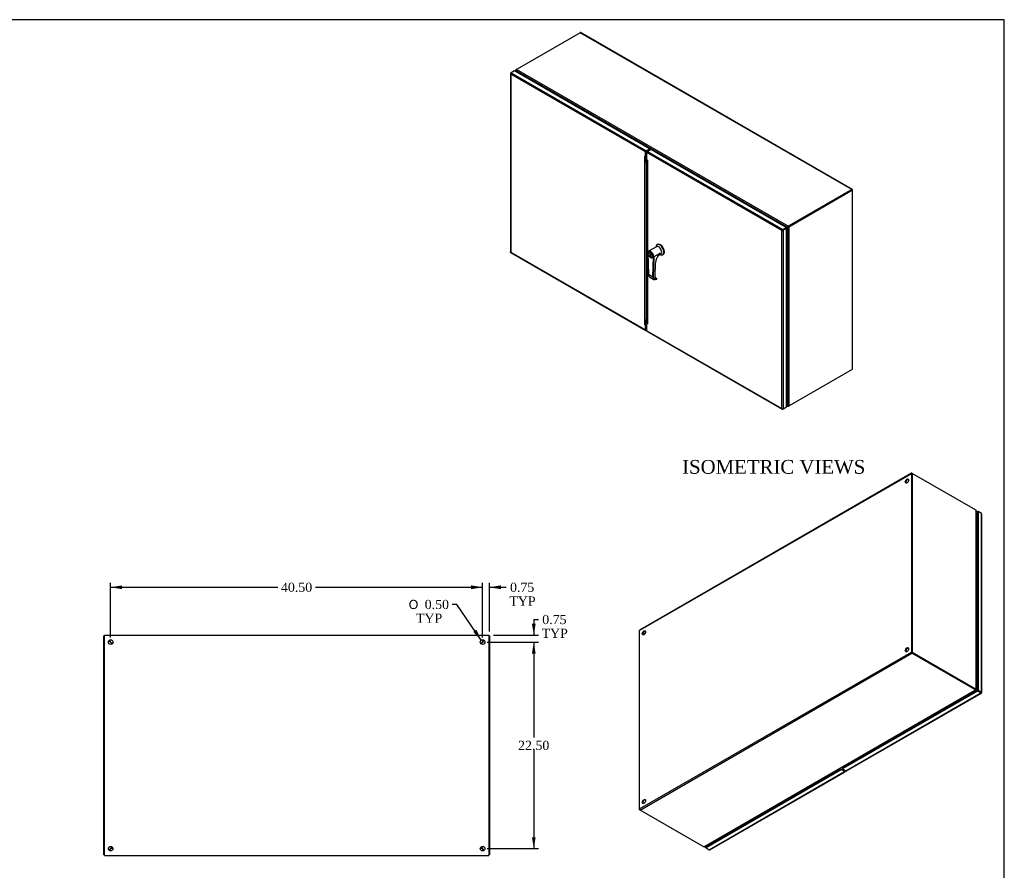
# Model space of a CAD drawing. Header units: inches. Extents: x 1 to 240, y -1 to 159.
# Tile 6 of 6: x 132 to 240, y 67 to 159. Entities that reach past the tile are written whole.
import ezdxf
from ezdxf.enums import TextEntityAlignment as Align

# ---------------------------------------------------------------- set-up
doc = ezdxf.new("R2010")
doc.units = ezdxf.units.IN
doc.header["$MEASUREMENT"] = 0
for name, color, linetype in [('CAP02342', 7, 'Continuous'), ('COM55247', 7, 'Continuous'), ('COM55249', 7, 'Continuous'), ('COM55771-7', 7, 'Continuous'), ('COM55832-5', 7, 'Continuous'), ('Default', 7, 'Continuous'), ('GSK11033', 7, 'Continuous'), ('GSK11136', 7, 'Continuous'), ('HAN13040', 7, 'Continuous'), ('HNG14573-1', 7, 'Continuous'), ('HNG14573-2', 7, 'Continuous'), ('PIN17645', 7, 'Continuous'), ('STD26098', 7, 'Continuous')]:
    doc.layers.add(name, color=color, linetype=linetype)
doc.styles.add('SEACAD_Solid_Edge_ANSI1_Symbols', font='txt')
doc.styles.add('SEACAD_Times_New_Roman', font='times.ttf')
doc.dimstyles.new('HAMMOND_(STH_-_240x160)', dxfattribs={"dimtxt": 1, "dimasz": 1.25, "dimexe": 0.5, "dimexo": 0.5, "dimgap": 0.25, "dimtad": 0, "dimtih": 1, "dimtoh": 1, "dimzin": 0, "dimdsep": 46, "dimtxsty": 'SEACAD_Times_New_Roman', "dimblk1": '_SE_FILLED', "dimblk2": '_SE_FILLED', "dimsah": 1, "dimcen": 0.5, "dimadec": 0, "dimazin": 0, "dimtfac": 0.8, "dimtofl": 0, "dimtmove": 0, "dimatfit": 3, "dimfxl": 1, "dimtolj": 1, "dimtzin": 0, "dimarcsym": 0})

# ---------------------------------------------------------------- blocks, each defined once
blk = doc.blocks.new('SE1')
at = {"layer": 'COM55247', "color": 7, "linetype": 'Continuous'}
for p, q in [((200.7, 144.86), (200.98, 145.02)), ((200.7, 144.86), (215.43, 136.35)), ((215.8, 136.56), (201.16, 145.02)), ((215.33, 136.23), (200.63, 144.72)), ((200.63, 143.96), (200.63, 144.72)), ((200.63, 143.96), (200.72, 143.91)), ((200.69, 143.89), (200.69, 126.15)), ((200.72, 143.91), (200.72, 126.04)), ((215.33, 136.23), (215.4, 136.27)), ((215.4, 136.27), (215.33, 136.23)), ((215.33, 116.84), (215.33, 136.23)), ((215.33, 136.23), (215.33, 136.23)), ((215.33, 136.23), (215.33, 136.23)), ((215.33, 136.23), (215.33, 136.23)), ((215.33, 136.23), (215.33, 136.23)), ((215.4, 136.27), (215.37, 136.28)), ((215.4, 136.27), (215.39, 136.25)), ((215.4, 136.27), (215.43, 136.29)), ((215.43, 136.29), (215.4, 136.27)), ((215.43, 136.35), (215.8, 136.56)), ((215.8, 136.5), (215.43, 136.29)), ((215.43, 136.29), (215.8, 136.5)), ((215.43, 136.29), (215.43, 136.29)), ((215.43, 136.29), (215.43, 136.29)), ((215.43, 136.29), (215.43, 136.29)), ((215.43, 136.29), (215.43, 136.29)), ((215.85, 136.47), (215.48, 136.26)), ((215.48, 136.26), (215.48, 116.81)), ((215.8, 136.56), (215.8, 136.5)), ((215.85, 136.47), (215.8, 136.5)), ((215.85, 117.02), (215.85, 136.47)), ((200.63, 125.33), (200.63, 126.09)), ((200.63, 125.33), (215.33, 116.84)), ((200.65, 125.28), (215.38, 116.78)), ((215.48, 116.81), (215.85, 117.02)), ((215.33, 116.84), (215.33, 116.84)), ((215.33, 116.84), (215.33, 116.84)), ((215.33, 116.84), (215.33, 116.84)), ((215.33, 116.84), (215.33, 116.84)), ((215.33, 116.84), (215.33, 116.84)), ((215.38, 116.8), (215.37, 116.78)), ((215.48, 116.81), (215.43, 116.78))]:
    blk.add_line(p, q, dxfattribs=at)
for centre, radius, start, end in [((215.51, 136.12), 0.21, 130.3254, 146.5936), ((215.32, 136.44), 0.21, 273.4064, 289.6746), ((200.89, 126.15), 0.202, 180, 212.3779), ((215.48, 116.97), 0.201, 220.7853, 242.1898), ((215.46, 116.88), 0.132, 199.2846, 229.8474)]:
    blk.add_arc(centre, radius, start, end, dxfattribs=at)
for centre, major_axis, start_param, end_param in [((200.7, 144.77), (-0.054, -0.0935), 3.926991, 5.497787), ((201.07, 144.96), (0.125, 0), 0.785398, 2.356194), ((215.43, 136.26), (0.054, 0.0935), 0.785398, 1.73614), ((215.41, 136.31), (0.108, 0), 4.547046, 5.497787), ((200.7, 125.37), (0.054, 0.0935), 2.356194, 3.141593), ((215.43, 116.87), (0.054, 0.0935), 2.976249, 3.926991), ((215.41, 116.86), (0.108, 0), 4.547046, 5.497787)]:
    blk.add_ellipse(centre, major_axis=major_axis, ratio=0.57735, start_param=start_param, end_param=end_param, dxfattribs=at)
blk.add_open_spline([(200.72, 143.91), (200.71, 143.9), (200.7, 143.9), (200.69, 143.89), (200.69, 143.89), (200.69, 143.89)], degree=3, knots=[0, 0, 0, 0, 0.25, 0.25, 0.5, 0.5, 0.5, 0.5], dxfattribs=at)
at = {"layer": 'COM55249', "color": 7, "linetype": 'Continuous'}
for p, q in [((185.78, 153.35), (185.78, 133.9)), ((185.8, 153.34), (185.78, 153.34)), ((185.81, 153.4), (185.86, 153.43)), ((186.23, 153.64), (185.86, 153.43)), ((185.86, 153.43), (200.57, 144.93)), ((200.93, 145.14), (186.23, 153.64)), ((200.49, 144.8), (185.81, 153.28)), ((185.81, 153.28), (185.81, 133.89)), ((185.81, 153.28), (185.81, 153.28)), ((185.81, 153.28), (185.81, 153.28)), ((185.81, 153.28), (185.81, 153.28)), ((185.81, 153.28), (185.81, 153.28)), ((185.81, 153.28), (185.81, 153.28)), ((200.49, 144.27), (200.49, 144.8)), ((200.54, 144.82), (200.54, 144.83)), ((200.57, 144.93), (200.93, 145.14)), ((200.57, 144.87), (200.93, 145.09)), ((200.93, 145.14), (200.93, 145.09)), ((200.42, 144.32), (200.42, 144.32)), ((200.42, 144.32), (200.49, 144.27)), ((200.42, 144.32), (200.42, 144.32)), ((200.42, 125.98), (200.42, 144.32)), ((200.52, 144.29), (200.49, 144.27)), ((200.57, 143.65), (200.57, 126.61)), ((185.81, 133.89), (200.49, 125.41)), ((185.81, 133.89), (185.81, 133.89)), ((185.81, 133.89), (185.81, 133.89)), ((185.81, 133.89), (185.81, 133.89)), ((185.81, 133.89), (185.81, 133.89)), ((185.81, 133.85), (200.52, 125.36)), ((200.42, 125.98), (200.42, 125.98)), ((200.42, 125.98), (200.49, 125.94)), ((200.42, 125.98), (200.42, 125.98)), ((200.52, 125.95), (200.49, 125.94)), ((200.49, 125.41), (200.49, 125.94))]:
    blk.add_line(p, q, dxfattribs=at)
for centre, radius, start, end in [((185.91, 153.37), 0.132, 190.1526, 220.7154), ((186, 153.35), 0.201, 177.8102, 199.2147), ((200.31, 126.21), 0.302, 306.5059, 312.2591)]:
    blk.add_arc(centre, radius, start, end, dxfattribs=at)
for centre, major_axis, start_param, end_param in [((185.88, 153.35), (0.108, 0), 2.356194, 3.306936), ((185.86, 153.34), (0.054, 0.0935), 0.785398, 1.73614), ((200.57, 144.85), (0.054, 0.0935), 0.785398, 2.356194), ((200.57, 144.85), (0.018, 0.0312), 0.785398, 2.356194), ((200.49, 144.36), (-0.108, 0), 0.785398, 0.823586), ((185.88, 133.9), (0.108, 0), 3.141593, 3.306936), ((185.86, 133.95), (0.054, 0.0935), 2.976249, 3.141593), ((200.49, 126.03), (-0.108, 0), 0.785398, 1.570796), ((200.57, 125.45), (0.054, 0.0935), 2.356194, 3.892909)]:
    blk.add_ellipse(centre, major_axis=major_axis, ratio=0.57735, start_param=start_param, end_param=end_param, dxfattribs=at)
for points in [[(185.78, 133.89), (185.78, 133.89), (185.78, 133.89), (185.79, 133.89), (185.8, 133.89), (185.81, 133.89)], [(185.8, 133.86), (185.8, 133.86), (185.8, 133.86), (185.8, 133.87), (185.8, 133.88), (185.81, 133.89)]]:
    blk.add_open_spline(points, degree=3, knots=[0, 0, 0, 0, 0.5, 0.5, 1, 1, 1, 1], dxfattribs=at)
at = {"layer": 'COM55771-7', "color": 7, "linetype": 'Continuous'}
for p, q in [((186.36, 153.69), (186.36, 153.56)), ((186.42, 153.73), (186.39, 153.75)), ((186.41, 153.63), (186.39, 153.62)), ((186.39, 153.54), (186.39, 153.62)), ((186.42, 153.58), (186.43, 153.59)), ((186.42, 153.58), (186.46, 153.5)), ((186.46, 153.8), (186.47, 153.8)), ((222.98, 140.65), (216.11, 136.68)), ((223.03, 140.62), (216.16, 136.65)), ((223.03, 140.62), (222.98, 140.65)), ((223.03, 121.14), (223.03, 140.62)), ((215.82, 136.49), (215.91, 136.55)), ((215.91, 136.55), (215.96, 136.58)), ((215.98, 136.59), (215.94, 136.56)), ((215.94, 136.56), (215.94, 117.19)), ((216, 136.6), (215.98, 136.59)), ((216.04, 136.63), (216.09, 136.6)), ((216.09, 136.6), (216.09, 117.15)), ((216.16, 136.65), (216.11, 136.68)), ((216.16, 117.18), (223.03, 121.14)), ((215.91, 117.23), (215.85, 117.34))]:
    blk.add_line(p, q, dxfattribs=at)
for centre, radius, start, end in [((215.96, 136.79), 0.228, 264.0559, 304.437), ((216.05, 117.3), 0.156, 225.3299, 286.1771)]:
    blk.add_arc(centre, radius, start, end, dxfattribs=at)
for centre, major_axis, start_param, end_param in [((186.46, 153.55), (0.156, 0.27), 0.785398, 1.10118), ((186.26, 153.49), (0.156, -0.27), 1.560696, 1.709907), ((216.07, 136.28), (0.156, -0.27), 3.002482, 3.151693), ((216.12, 136.31), (0.156, -0.27), 3.002482, 3.151693), ((216.11, 136.43), (0.156, 0.27), 0.785398, 1.10118), ((216.16, 136.4), (0.156, 0.27), 0.785398, 1.10118), ((216.07, 117.31), (-0.156, 0.27), 1.560696, 1.709907), ((216.16, 117.43), (-0.156, -0.27), 0.469616, 0.785398)]:
    blk.add_ellipse(centre, major_axis=major_axis, ratio=0.57735, start_param=start_param, end_param=end_param, dxfattribs=at)
for points, knots in [([(186.39, 153.62), (186.39, 153.62), (186.39, 153.63), (186.38, 153.63), (186.38, 153.64), (186.38, 153.64), (186.37, 153.65), (186.37, 153.65), (186.37, 153.66), (186.37, 153.66), (186.36, 153.67), (186.36, 153.67), (186.36, 153.68), (186.36, 153.69), (186.36, 153.7), (186.37, 153.72), (186.37, 153.73), (186.38, 153.73), (186.38, 153.74), (186.39, 153.75), (186.39, 153.75)], [0, 0, 0, 0, 0.039227, 0.078698, 0.11841, 0.15836, 0.198543, 0.238956, 0.279594, 0.320453, 0.361528, 0.402815, 0.44431, 0.486009, 0.612097, 0.739826, 0.804347, 0.869228, 0.934452, 1, 1, 1, 1]), ([(216.04, 136.63), (216.04, 136.63), (216.03, 136.62), (216.02, 136.61), (216.02, 136.61), (216.01, 136.61), (216, 136.6), (216, 136.6), (215.99, 136.59), (215.99, 136.59)], [0, 0, 0, 0, 0.25, 0.25, 0.5, 0.5, 0.75, 0.75, 1, 1, 1, 1])]:
    blk.add_open_spline(points, degree=3, knots=knots, dxfattribs=at)
at = {"layer": 'COM55832-5', "color": 7, "linetype": 'Continuous'}
for p, q in [((193.36, 157.78), (186.51, 153.83)), ((222.96, 140.7), (193.36, 157.78)), ((223.01, 140.7), (193.42, 157.79)), ((215.92, 136.6), (186.41, 153.63)), ((186.43, 153.59), (186.5, 153.48)), ((216.03, 136.71), (186.45, 153.78)), ((222.96, 140.7), (216.11, 136.74)), ((222.96, 140.64), (216.11, 136.68)), ((223.03, 140.62), (223.03, 140.65)), ((215.8, 136.52), (215.9, 136.58)), ((215.92, 136.6), (215.96, 136.62)), ((215.96, 136.62), (215.98, 136.63)), ((216.03, 136.71), (216.03, 136.65)), ((216.11, 136.68), (216.11, 136.74)), ((215.9, 117.22), (215.85, 117.3)), ((215.92, 117.18), (215.85, 117.22)), ((215.85, 117.18), (215.96, 117.11)), ((215.91, 117.23), (215.9, 117.22)), ((215.92, 117.18), (215.94, 117.19)), ((216.03, 117.11), (216.03, 117.14)), ((216.11, 117.15), (216.11, 117.15))]:
    blk.add_line(p, q, dxfattribs=at)
for centre, radius, start, end in [((186.56, 153.67), 0.155, 133.7538, 194.7392), ((216.13, 136.5), 0.23, 115.7295, 155.7775)]:
    blk.add_arc(centre, radius, start, end, dxfattribs=at)
for centre, major_axis, start_param, end_param in [((193.36, 157.7), (-0.054, -0.0935), 3.141593, 3.926991), ((186.59, 153.68), (-0.156, 0.27), 1.431685, 1.580897), ((186.73, 153.7), (-0.312, 0), 5.497787, 5.813569), ((222.96, 140.61), (-0.054, -0.0935), 2.356194, 3.926991), ((215.74, 136.85), (-0.156, 0.27), 3.131492, 3.280704), ((215.79, 136.88), (-0.156, 0.27), 3.131492, 3.280704), ((215.89, 136.87), (0.312, 0), 5.182005, 5.497787), ((215.89, 136.81), (0.312, 0), 5.182005, 5.497787), ((215.74, 117.12), (0.156, -0.27), 1.431685, 1.580897), ((215.89, 117.27), (0.312, 0), 5.182005, 5.497787)]:
    blk.add_ellipse(centre, major_axis=major_axis, ratio=0.57735, start_param=start_param, end_param=end_param, dxfattribs=at)
for points in [[(215.97, 136.62), (215.97, 136.63), (215.98, 136.63), (215.99, 136.63), (215.99, 136.64), (216, 136.64), (216.01, 136.64), (216.02, 136.65), (216.02, 136.65), (216.03, 136.65)], [(215.92, 117.18), (215.92, 117.16), (215.93, 117.15), (215.94, 117.13), (215.95, 117.12), (215.97, 117.11), (215.98, 117.11), (216, 117.11), (216.02, 117.11), (216.03, 117.11)]]:
    blk.add_open_spline(points, degree=3, knots=[0, 0, 0, 0, 0.25, 0.25, 0.5, 0.5, 0.75, 0.75, 1, 1, 1, 1], dxfattribs=at)
at = {"layer": 'GSK11033', "color": 7, "linetype": 'Continuous'}
for p, q in [((200.52, 144.81), (200.54, 144.82)), ((200.63, 144.74), (200.52, 144.81)), ((200.52, 144.81), (200.52, 143.71)), ((200.52, 143.71), (200.69, 143.6)), ((200.52, 143.71), (200.69, 143.52)), ((200.69, 126.88), (200.52, 126.49)), ((200.52, 126.49), (200.69, 126.39)), ((200.52, 126.49), (200.52, 125.39)), ((200.63, 125.33), (200.52, 125.39))]:
    blk.add_line(p, q, dxfattribs=at)
at = {"layer": 'GSK11136', "color": 7, "linetype": 'Continuous'}
for p, q in [((200.56, 144.85), (200.74, 144.95)), ((200.56, 144.85), (200.65, 144.8)), ((200.65, 144.8), (200.56, 144.85)), ((200.8, 144.91), (200.72, 144.96)), ((200.74, 144.95), (200.8, 144.91)), ((215.41, 136.28), (215.58, 136.38)), ((215.41, 136.28), (215.41, 136.28)), ((215.41, 136.28), (215.41, 136.28)), ((215.58, 136.38), (215.58, 136.38)), ((215.58, 136.38), (215.58, 136.38))]:
    blk.add_line(p, q, dxfattribs=at)
at = {"layer": 'HAN13040', "color": 7, "linetype": 'Continuous'}
for p, q in [((201.69, 134.48), (200.83, 133.98)), ((201.79, 134.72), (201.74, 134.7)), ((200.73, 133.75), (200.79, 131.48)), ((200.73, 133.75), (200.73, 133.75)), ((200.73, 133.74), (200.73, 133.73)), ((200.73, 133.73), (200.8, 131.47)), ((200.88, 133.85), (200.87, 133.84)), ((200.99, 133.74), (201.05, 133.7)), ((200.99, 133.4), (200.99, 133.74)), ((201, 133.41), (200.99, 133.4)), ((201.05, 133.36), (200.99, 133.4)), ((201, 133.41), (201, 133.73)), ((201.05, 133.38), (201, 133.41)), ((201.05, 133.7), (201.05, 133.36)), ((201.2, 133.27), (201.21, 133.28)), ((201.28, 131.19), (201.35, 133.38)), ((201.39, 133.38), (201.32, 131.19)), ((201.35, 133.38), (201.35, 133.39)), ((201.44, 133.41), (201.39, 133.39)), ((201.39, 133.38), (201.44, 133.41)), ((201.39, 133.39), (201.39, 133.38)), ((201.44, 133.41), (202.07, 133.77)), ((201.44, 133.41), (202.08, 133.77)), ((201.44, 133.41), (201.44, 133.41)), ((201.82, 133.48), (202.16, 133.67)), ((202.08, 133.77), (202.06, 133.76)), ((202.07, 133.77), (202.08, 133.77)), ((202.37, 133.6), (202.42, 133.63)), ((201.53, 131.17), (201.58, 132.75)), ((201.54, 131.18), (201.59, 132.77)), ((200.8, 131.47), (201.28, 131.19)), ((200.94, 131.18), (201.4, 130.91)), ((201.55, 131.12), (201.65, 131.06)), ((201.66, 131.06), (201.71, 131.03)), ((201.71, 131.03), (201.72, 131.02)), ((201.72, 131.02), (201.71, 131.03)), ((201.71, 130.95), (201.71, 130.99)), ((201.72, 131.02), (201.72, 131.02)), ((201.72, 130.96), (201.72, 131.01))]:
    blk.add_line(p, q, dxfattribs=at)
for centre, radius, start, end in [((202.95, 132.75), 1.34, 131.4602, 144.7403), ((198.72, 136.6), 4.39, 315.8784, 319.6877), ((199.45, 135.79), 3.3, 317.4319, 319.3077), ((204.18, 131.66), 2.98, 135.2595, 138.5295), ((203.06, 132.9), 1.32, 138.4014, 139.1471), ((201.76, 131.17), 0.216, 177.5393, 184.9054), ((201.56, 131.18), 0.141, 287.2537, 308.0454), ((201.64, 131.08), 0.0167, 244.9846, 279.648), ((201.65, 131.05), 0.0182, 58.0797, 97.5659), ((201.69, 130.96), 0.03, 297.5192, 358.237)]:
    blk.add_arc(centre, radius, start, end, dxfattribs=at)
for centre, major_axis, ratio, start_param, end_param in [((202.06, 134.15), (0.315, -0.546), 0.57735, 0, 3.882146), ((201.93, 134.07), (0.232, -0.403), 0.57735, 0, 3.141593), ((202.1, 134.18), (-0.315, 0.546), 0.57735, 3.141593, 6.283185), ((201.04, 133.56), (0.217, -0.377), 0.57735, 0.785398, 3.926991), ((201.06, 133.58), (0.232, -0.403), 0.57735, 0.785398, 3.926991), ((200.76, 133.75), (0.03, 0), 0.57735, 2.356194, 3.141593), ((200.76, 133.75), (0.03, 0.0004), 0.567188, 3.15002, 3.918564), ((200.76, 133.75), (0.03, 0), 0.57735, 3.141593, 3.926991), ((201.03, 133.56), (0.165, -0.286), 0.57735, 3.141593, 3.957772), ((201.03, 133.56), (0.165, -0.286), 0.57735, 0, 3.141593), ((201.04, 133.56), (0.165, -0.286), 0.57735, 0, 3.141593), ((201.03, 133.56), (0.165, -0.286), 0.57735, 5.467006, 6.283185), ((201.37, 133.4), (0.03, 0), 0.57735, 3.926991, 5.497787), ((201.37, 133.39), (0.03, -0.0005), 0.587337, 3.936027, 5.506824), ((202.31, 133.17), (-0.541, -0.876), 0.556849, 4.65053, 5.514642), ((201.83, 133.54), (-0.025, 0.0166), 0.051348, 2.590713, 3.733066), ((202.06, 134.15), (0.315, -0.546), 0.57735, 5.542632, 6.283185), ((201.56, 132.77), (-0.03, 0.0009), 0.597148, 2.374268, 3.141593), ((200.82, 131.48), (0.03, 0.0009), 0.556849, 3.141593, 3.910136), ((201.24, 131.73), (0.296, 0.55), 0.596203, 2.338436, 3.123835), ((201.72, 131.45), (0.328, 0.532), 0.557858, 2.371742, 3.892097), ((201.3, 131.21), (-0.03, 0.0009), 0.597148, 0.803471, 2.374268), ((201.75, 131.44), (0.313, 0.507), 0.556861, 2.372471, 3.892826), ((201.51, 131.18), (-0.03, 0.0009), 0.597148, 2.374268, 3.141593), ((201.8, 131.32), (0.2, 0.323), 0.556849, 2.373049, 3.636393), ((201.65, 131.49), (0.275, 0.447), 0.558048, 3.819228, 3.928976), ((201.78, 131.34), (0.184, 0.298), 0.556849, 3.141593, 3.194106), ((201.78, 131.34), (0.184, 0.298), 0.556849, 3.194106, 3.698535), ((201.69, 130.96), (-0.0139, 0.0266), 0.606742, 2.381796, 3.141593), ((201.69, 130.96), (-0.0139, 0.0266), 0.606742, 3.141593, 3.91773), ((201.69, 130.96), (-0.03, 0.0009), 0.597148, 2.374268, 3.141593)]:
    blk.add_ellipse(centre, major_axis=major_axis, ratio=ratio, start_param=start_param, end_param=end_param, dxfattribs=at)
blk.add_ellipse((201.02, 133.55), major_axis=(-0.155, 0.268), ratio=0.57735, dxfattribs=at)
for points, knots in [([(201.17, 133.64), (201.17, 133.63), (201.2, 133.6), (201.22, 133.53), (201.24, 133.46), (201.23, 133.39), (201.21, 133.33), (201.18, 133.3), (201.14, 133.29), (201.09, 133.3), (201.06, 133.32), (201.04, 133.32)], [0, 0, 0, 0, 0.049708, 0.175702, 0.301225, 0.425854, 0.549829, 0.674933, 0.806996, 0.925864, 1, 1, 1, 1]), ([(201.6, 131.04), (201.6, 131.04), (201.58, 131.05), (201.55, 131.09), (201.55, 131.13), (201.54, 131.15)], [0, 0, 0, 0, 0.240597, 0.611134, 1, 1, 1, 1]), ([(201.66, 131.06), (201.66, 131.06), (201.65, 131.06), (201.65, 131.05), (201.65, 131.05), (201.64, 131.05), (201.63, 131.04), (201.62, 131.04), (201.61, 131.04), (201.6, 131.04), (201.59, 131.05), (201.58, 131.05)], [0, 0, 0, 0, 0.125, 0.125, 0.25, 0.25, 0.5, 0.5, 0.75, 0.75, 1, 1, 1, 1]), ([(201.71, 130.99), (201.72, 130.99), (201.72, 131), (201.72, 131.01), (201.72, 131.02), (201.72, 131.02)], [0, 0, 0, 0, 0.5, 0.5, 1, 1, 1, 1])]:
    blk.add_open_spline(points, degree=3, knots=knots, dxfattribs=at)
blk.add_open_spline([(201.62, 131.05), (201.61, 131.04), (201.6, 131.04), (201.58, 131.05)], degree=3, dxfattribs=at)
blk = doc.blocks.new('SE2')
at = {"layer": 'CAP02342', "color": 7, "linetype": 'Continuous'}
for p, q in [((236.57, 102.19), (236.57, 101.81)), ((236.57, 87.5), (236.57, 87.11))]:
    blk.add_line(p, q, dxfattribs=at)
for centre, start_param, end_param in [((236.71, 102.19), 5.141998, 6.283185), ((236.71, 101.81), 5.141998, 6.283185), ((236.71, 101.81), 0, 0.002547), ((236.71, 87.5), 5.141998, 6.283185), ((236.71, 87.11), 5.141998, 6.283185), ((236.71, 87.11), 0, 0.002547)]:
    blk.add_ellipse(centre, major_axis=(-0.146, 0), ratio=0.57735, start_param=start_param, end_param=end_param, dxfattribs=at)
for points in [[(236.57, 101.81), (236.57, 101.8), (236.57, 101.77), (236.58, 101.74), (236.61, 101.7), (236.63, 101.69), (236.64, 101.68)], [(236.57, 87.11), (236.57, 87.1), (236.57, 87.08), (236.58, 87.04), (236.61, 87.01), (236.63, 86.99), (236.64, 86.99)]]:
    blk.add_open_spline(points, degree=3, knots=[0, 0, 0, 0, 0.0854751, 0.2465831, 0.3881447, 0.4934146, 0.4934146, 0.4934146, 0.4934146], dxfattribs=at)
at = {"layer": 'COM55247', "color": 7, "linetype": 'Continuous'}
for p, q in [((221.72, 77.52), (207.08, 69.06)), ((221.72, 77.46), (207.08, 69)), ((207.44, 68.79), (222.17, 77.3)), ((207.5, 68.79), (222.23, 77.29)), ((221.72, 77.46), (221.72, 77.52)), ((222.17, 77.36), (221.89, 77.52)), ((221.89, 77.52), (221.89, 77.46)), ((222.17, 77.3), (221.89, 77.46)), ((207.03, 69.03), (207.03, 69.19)), ((207.03, 69.03), (207.08, 69.06)), ((207.08, 69), (207.03, 69.03)), ((207.08, 69.06), (207.08, 69.22)), ((207.08, 69.06), (207.08, 69.06)), ((207.08, 69), (207.08, 69.06)), ((207.08, 69), (207.44, 68.79))]:
    blk.add_line(p, q, dxfattribs=at)
for centre, major_axis, start_param, end_param in [((221.81, 77.46), (-0.125, 0), 3.926991, 5.497787), ((221.81, 77.41), (0.125, 0), 0.785398, 2.356194), ((222.17, 77.39), (-0.054, 0.0935), 2.356194, 3.892909), ((207.44, 68.88), (-0.054, 0.0935), 2.356194, 3.141593)]:
    blk.add_ellipse(centre, major_axis=major_axis, ratio=0.57735, start_param=start_param, end_param=end_param, dxfattribs=at)
at = {"layer": 'COM55249', "color": 7, "linetype": 'Continuous'}
for p, q in [((236.52, 105.57), (236.65, 105.65)), ((236.52, 105.51), (236.65, 105.59)), ((236.65, 105.65), (236.65, 105.59)), ((236.65, 105.65), (236.7, 105.62)), ((236.7, 105.62), (236.65, 105.59)), ((236.65, 105.59), (236.65, 86.14)), ((236.65, 105.59), (236.65, 105.59)), ((236.7, 105.62), (236.7, 86.17)), ((237.07, 105.41), (236.7, 105.62)), ((237.07, 85.96), (237.07, 105.41)), ((237.1, 85.91), (237.1, 105.36)), ((236.65, 86.14), (221.94, 77.64)), ((236.65, 86.08), (221.94, 77.59)), ((222.31, 77.37), (237.02, 85.87)), ((222.36, 77.37), (237.07, 85.86)), ((236.7, 86.17), (236.65, 86.14)), ((236.65, 86.08), (236.65, 86.14)), ((237.02, 85.93), (236.65, 86.14)), ((236.65, 86.14), (237.02, 85.93)), ((237.02, 85.87), (236.65, 86.08)), ((236.7, 86.17), (237.07, 85.96)), ((237.02, 85.93), (237.02, 85.93)), ((237.02, 85.93), (237.02, 85.93)), ((237.02, 85.93), (237.05, 85.91)), ((237.05, 85.91), (237.02, 85.93)), ((237.05, 85.91), (237.08, 85.87)), ((237.05, 85.91), (237.1, 85.9)), ((237.05, 85.9), (237.07, 85.9)), ((237.06, 85.9), (237.07, 85.9)), ((237.07, 85.9), (237.06, 85.9)), ((237.07, 85.9), (237.07, 85.9)), ((237.07, 85.9), (237.07, 85.9)), ((221.94, 77.59), (221.94, 77.64)), ((221.94, 77.59), (222.31, 77.37))]:
    blk.add_line(p, q, dxfattribs=at)
for centre, major_axis, start_param, end_param in [((236.99, 105.36), (-0.108, 0), 3.141593, 3.926991), ((237.02, 85.96), (-0.054, 0.0935), 2.356194, 3.306936), ((236.99, 85.91), (-0.108, 0), 2.976249, 3.926991), ((222.31, 77.46), (-0.054, 0.0935), 2.356194, 3.141593)]:
    blk.add_ellipse(centre, major_axis=major_axis, ratio=0.57735, start_param=start_param, end_param=end_param, dxfattribs=at)
for points in [[(237.08, 85.87), (237.08, 85.87), (237.08, 85.87), (237.08, 85.88), (237.07, 85.89), (237.07, 85.9)], [(237.1, 85.9), (237.1, 85.9), (237.09, 85.9), (237.08, 85.9), (237.08, 85.9), (237.07, 85.9)]]:
    blk.add_open_spline(points, degree=3, knots=[0, 0, 0, 0, 0.5, 0.5, 1, 1, 1, 1], dxfattribs=at)
at = {"layer": 'COM55771-7', "color": 7, "linetype": 'Continuous'}
for p, q in [((229.54, 109.78), (229.49, 109.75)), ((229.49, 109.75), (229.49, 90.27)), ((229.54, 109.78), (229.54, 90.3)), ((236.42, 105.81), (229.54, 109.78)), ((236.48, 86.3), (236.48, 105.76)), ((236.52, 86.28), (236.52, 105.7)), ((200.25, 92.46), (200.45, 92.34)), ((229.54, 90.3), (229.49, 90.27)), ((229.49, 90.27), (236.36, 86.3)), ((229.54, 90.3), (236.42, 86.33)), ((236.42, 86.33), (236.36, 86.3)), ((236.43, 86.28), (236.48, 86.3)), ((236.43, 86.28), (236.48, 86.26)), ((236.46, 86.27), (236.44, 86.28)), ((199.84, 73.15), (199.84, 73.24)), ((199.84, 73.15), (199.86, 73.17)), ((199.92, 73.11), (199.84, 73.15))]:
    blk.add_line(p, q, dxfattribs=at)
for centre, major_axis, start_param, end_param in [((236.42, 105.56), (-0.156, 0.27), 5.182005, 5.497787), ((236.36, 86.56), (0.156, -0.27), 5.497787, 5.813569), ((236.42, 86.59), (0.156, -0.27), 5.497787, 5.813569), ((236.62, 86.54), (0.156, 0.27), 3.131492, 3.280704)]:
    blk.add_ellipse(centre, major_axis=major_axis, ratio=0.57735, start_param=start_param, end_param=end_param, dxfattribs=at)
for points, knots in [([(236.52, 105.7), (236.52, 105.7), (236.51, 105.71), (236.51, 105.73), (236.5, 105.74), (236.5, 105.74), (236.49, 105.75), (236.49, 105.76), (236.48, 105.76)], [0.506795, 0.506795, 0.506795, 0.506795, 0.6120969, 0.7398262, 0.8043466, 0.8692278, 0.9344517, 1, 1, 1, 1]), ([(236.43, 86.28), (236.44, 86.28), (236.44, 86.28), (236.44, 86.28), (236.44, 86.28), (236.44, 86.28), (236.44, 86.28), (236.44, 86.28), (236.44, 86.28), (236.43, 86.28)], [0, 0, 0, 0, 0.25, 0.25, 0.5, 0.5, 0.75, 0.75, 1, 1, 1, 1]), ([(236.48, 86.3), (236.49, 86.3), (236.49, 86.3), (236.49, 86.3), (236.5, 86.3), (236.5, 86.3), (236.5, 86.3), (236.51, 86.29), (236.51, 86.29), (236.51, 86.29), (236.51, 86.29), (236.51, 86.28), (236.51, 86.28), (236.52, 86.28), (236.52, 86.28), (236.52, 86.27), (236.51, 86.27), (236.51, 86.26), (236.5, 86.26), (236.49, 86.26), (236.49, 86.26), (236.48, 86.26)], [0, 0, 0, 0, 0.037505, 0.074906, 0.112201, 0.149385, 0.186456, 0.223409, 0.260242, 0.296951, 0.333533, 0.369984, 0.406303, 0.442485, 0.478527, 0.514427, 0.638738, 0.761153, 0.84171, 0.921336, 1, 1, 1, 1])]:
    blk.add_open_spline(points, degree=3, knots=knots, dxfattribs=at)
at = {"layer": 'COM55832-5', "color": 7, "linetype": 'Continuous'}
for p, q in [((229.44, 109.75), (199.84, 92.66)), ((229.46, 109.8), (199.86, 92.71)), ((229.44, 109.75), (229.44, 90.33)), ((229.49, 109.72), (229.49, 90.3)), ((229.51, 109.79), (229.54, 109.78)), ((199.84, 73.24), (199.84, 92.66)), ((200.25, 92.46), (200.45, 92.34)), ((199.84, 73.24), (229.44, 90.33)), ((199.92, 73.11), (229.51, 90.2)), ((236.36, 86.3), (229.51, 90.26)), ((236.36, 86.24), (229.51, 90.2)), ((206.85, 69.12), (236.42, 86.2)), ((206.91, 69.13), (236.46, 86.18)), ((236.36, 86.3), (236.36, 86.24)), ((236.42, 86.2), (236.42, 86.26)), ((236.46, 86.22), (236.42, 86.25)), ((236.43, 86.25), (236.44, 86.24)), ((206.77, 69.16), (199.92, 73.11))]:
    blk.add_line(p, q, dxfattribs=at)
for centre, major_axis, start_param, end_param in [((229.51, 109.71), (0.054, -0.0935), 2.356194, 3.926991), ((229.01, 108.92), (0.125, 0.217), 0.205081, 2.936511), ((199.92, 92.62), (0.054, -0.0935), 3.141593, 3.926991), ((200.37, 92.39), (0.125, 0.217), 0.205081, 2.936511), ((229.01, 90.55), (0.125, 0.217), 0.205081, 2.936511), ((229.51, 90.29), (-0.054, 0.0935), 0.785398, 2.356194), ((236.14, 86.18), (0.312, 0), 0.469616, 0.785398), ((236.14, 86.12), (0.312, 0), 0.469616, 0.785398), ((236.29, 85.97), (-0.156, -0.27), 3.002482, 3.151693), ((200.37, 74.01), (0.125, 0.217), 0.205081, 2.936511), ((199.92, 73.2), (0.054, -0.0935), 3.926991, 5.497787), ((206.99, 69.28), (-0.312, 0), 0.785398, 1.10118)]:
    blk.add_ellipse(centre, major_axis=major_axis, ratio=0.57735, start_param=start_param, end_param=end_param, dxfattribs=at)
for centre in [(228.96, 108.95), (200.32, 92.42), (228.96, 90.58), (200.32, 74.04)]:
    blk.add_ellipse(centre, major_axis=(0.125, 0.217), ratio=0.57735, dxfattribs=at)
for points, knots in [([(236.42, 86.26), (236.42, 86.26), (236.42, 86.25), (236.42, 86.25), (236.43, 86.25), (236.43, 86.25), (236.43, 86.25), (236.43, 86.25), (236.43, 86.25), (236.43, 86.25), (236.43, 86.25), (236.42, 86.25), (236.42, 86.25), (236.42, 86.25), (236.41, 86.25)], [0, 0, 0, 0, 0.058117, 0.116745, 0.175903, 0.235613, 0.295892, 0.356757, 0.418223, 0.480305, 0.60627, 0.734837, 0.866068, 1, 1, 1, 1]), ([(236.42, 86.2), (236.43, 86.19), (236.44, 86.19), (236.45, 86.18), (236.46, 86.18), (236.47, 86.19), (236.47, 86.19), (236.47, 86.21), (236.47, 86.21), (236.46, 86.22)], [0, 0, 0, 0, 0.25, 0.25, 0.5, 0.5, 0.75, 0.75, 1, 1, 1, 1]), ([(206.91, 69.13), (206.91, 69.12), (206.9, 69.12), (206.87, 69.12), (206.86, 69.12), (206.85, 69.12)], [0.5207087, 0.5207087, 0.5207087, 0.5207087, 0.75, 0.75, 1, 1, 1, 1])]:
    blk.add_open_spline(points, degree=3, knots=knots, dxfattribs=at)
at = {"layer": 'GSK11033', "color": 7, "linetype": 'Continuous'}
for p, q in [((236.64, 104.52), (236.52, 104.45)), ((236.64, 103.88), (236.64, 104.52)), ((236.65, 104.51), (236.64, 104.52)), ((236.64, 89.18), (236.64, 101.68)), ((236.64, 86.7), (236.64, 86.99)), ((236.64, 86.7), (236.52, 86.63)), ((222.13, 77.48), (222.05, 77.43))]:
    blk.add_line(p, q, dxfattribs=at)
at = {"layer": 'GSK11136', "color": 7, "linetype": 'Continuous'}
for p, q in [((236.52, 105.26), (236.65, 105.34)), ((236.52, 104.45), (236.65, 104.53)), ((236.52, 86.63), (236.65, 86.71)), ((236.87, 86.01), (236.87, 86.01)), ((237.04, 85.91), (236.87, 86.01)), ((236.87, 86.01), (236.87, 86.01)), ((237.04, 85.91), (237.04, 85.91)), ((237.04, 85.91), (237.04, 85.91)), ((222.02, 77.69), (222.02, 77.84)), ((222.02, 77.45), (222.02, 77.54)), ((222.02, 77.44), (222.1, 77.49)), ((222.1, 77.49), (222.02, 77.44)), ((222.14, 77.92), (222.14, 77.76)), ((222.19, 77.34), (222.28, 77.39)), ((222.28, 77.39), (222.19, 77.34)), ((207.29, 69.34), (207.29, 69.19))]:
    blk.add_line(p, q, dxfattribs=at)
at = {"layer": 'HNG14573-1', "color": 7, "linetype": 'Continuous'}
for p, q in [((236.53, 103.73), (236.53, 103.4)), ((236.53, 102.69), (236.53, 102.32)), ((236.53, 89.03), (236.53, 88.7)), ((236.53, 87.99), (236.53, 87.62))]:
    blk.add_line(p, q, dxfattribs=at)
for centre, major_axis, start_param, end_param in [((236.71, 103.73), (0.178, 0), 1.919453, 3.141593), ((236.71, 103.36), (0.178, 0), 1.919453, 2.210739), ((236.71, 102.69), (0.178, 0), 1.919453, 3.141593), ((236.71, 102.32), (0.178, 0), 1.919453, 3.964559), ((236.71, 102.32), (0.121, 0), 2.097367, 3.507263), ((236.71, 89.03), (0.178, 0), 1.919453, 3.141593), ((236.71, 87.99), (0.178, 0), 1.919453, 3.141593), ((236.71, 88.66), (0.178, 0), 1.919453, 2.252473), ((236.71, 87.62), (0.178, 0), 1.919453, 3.964559), ((236.71, 87.62), (0.121, 0), 2.097367, 3.507263)]:
    blk.add_ellipse(centre, major_axis=major_axis, ratio=0.57735, start_param=start_param, end_param=end_param, dxfattribs=at)
at = {"layer": 'HNG14573-2', "color": 7, "linetype": 'Continuous'}
for centre in [(236.71, 103.05), (236.71, 102.67), (236.71, 88.36), (236.71, 87.97)]:
    blk.add_arc(centre, 0.322, 103.6911, 114.7255, dxfattribs=at)
for centre, major_axis, start_param, end_param in [((236.71, 103.35), (0.199, 0), 1.881348, 2.991511), ((236.71, 103.23), (0.227, 0), 1.841388, 2.615732), ((236.71, 103.21), (0.228, 0), 1.841388, 2.615732), ((236.71, 103.18), (0.199, 0), 1.881348, 2.991511), ((236.71, 102.84), (0.228, 0), 1.841388, 2.615732), ((236.71, 102.82), (0.228, 0), 1.841388, 2.615732), ((236.71, 102.79), (0.199, 0), 1.881348, 2.991511), ((236.71, 102.7), (0.199, 0), 1.881348, 2.991511), ((236.71, 102.7), (0.199, 0), 3.291674, 3.605139), ((236.71, 88.65), (0.199, 0), 1.881348, 2.991511), ((236.71, 88.53), (0.227, 0), 1.841388, 2.615732), ((236.71, 88.51), (0.227, 0), 1.841388, 2.615732), ((236.71, 88.48), (0.199, 0), 1.881348, 2.991511), ((236.71, 88.14), (0.227, 0), 1.841388, 2.615732), ((236.71, 88.12), (0.227, 0), 1.841388, 2.615732), ((236.71, 88.09), (0.199, 0), 1.881348, 2.991511), ((236.71, 88.01), (0.199, 0), 1.881348, 2.991511), ((236.71, 88.01), (0.199, 0), 3.291674, 3.605139)]:
    blk.add_ellipse(centre, major_axis=major_axis, ratio=0.57735, start_param=start_param, end_param=end_param, dxfattribs=at)
for points in [[(236.58, 103.35), (236.57, 103.34), (236.54, 103.33), (236.52, 103.31), (236.51, 103.3)], [(236.58, 102.96), (236.57, 102.95), (236.54, 102.94), (236.52, 102.92), (236.51, 102.91)], [(236.58, 88.65), (236.57, 88.64), (236.54, 88.63), (236.52, 88.61), (236.51, 88.6)], [(236.58, 88.26), (236.57, 88.26), (236.54, 88.24), (236.52, 88.23), (236.51, 88.21)]]:
    blk.add_open_spline(points, degree=3, knots=[0, 0, 0, 0, 0.2343528, 0.5033859, 0.5033859, 0.5033859, 0.5033859], dxfattribs=at)
at = {"layer": 'PIN17645', "color": 7, "linetype": 'Continuous'}
for p, q in [((236.6, 102.34), (236.6, 102.25)), ((236.6, 87.64), (236.6, 87.55))]:
    blk.add_line(p, q, dxfattribs=at)
for centre, start_param, end_param in [((236.71, 103.73), 5.041777, 6.283185), ((236.71, 103.73), 0, 0.327627), ((236.71, 89.03), 5.041777, 6.283185), ((236.71, 89.03), 0, 0.327627)]:
    blk.add_ellipse(centre, major_axis=(-0.188, 0), ratio=0.57735, start_param=start_param, end_param=end_param, dxfattribs=at)
for points in [[(236.64, 103.88), (236.62, 103.87), (236.58, 103.85), (236.55, 103.81), (236.53, 103.77), (236.53, 103.74), (236.53, 103.73)], [(236.64, 89.18), (236.62, 89.17), (236.58, 89.16), (236.55, 89.11), (236.53, 89.07), (236.53, 89.04), (236.53, 89.03)]]:
    blk.add_open_spline(points, degree=3, knots=[0.6325251, 0.6325251, 0.6325251, 0.6325251, 0.7469483, 0.8496149, 0.9476356, 1, 1, 1, 1], dxfattribs=at)
at = {"layer": 'STD26098', "color": 7, "linetype": 'Continuous'}
for p, q in [((228.84, 90.49), (229, 90.4)), ((229.13, 90.63), (228.97, 90.73))]:
    blk.add_line(p, q, dxfattribs=at)
for centre, radius, start, end in [((229.28, 90.35), 0.355, 166.8759, 178.1618), ((229.37, 90.36), 0.426, 121.5953, 133.044)]:
    blk.add_arc(centre, radius, start, end, dxfattribs=at)
for start_param, end_param in [(5.210624, 5.481001), (3.926991, 4.214154)]:
    blk.add_ellipse((229.14, 90.47), major_axis=(-0.141, -0.245), ratio=0.57735, start_param=start_param, end_param=end_param, dxfattribs=at)
blk = doc.blocks.new('SE7')
at = {"layer": 'COM55771-7', "color": 7, "linetype": 'Continuous'}
for p, q in [((141.5, 68.23), (141.5, 92.08)), ((141.5, 92.08), (141.57, 92.08)), ((142.06, 91.57), (142.22, 91.41)), ((142.32, 91.34), (142.31, 91.34)), ((142.32, 91.33), (142.32, 91.17)), ((142.32, 91.33), (142.32, 91.33)), ((182.69, 91.34), (182.68, 91.34)), ((182.68, 91.17), (182.68, 91.33)), ((182.68, 91.33), (182.68, 91.33)), ((182.79, 91.41), (182.94, 91.57)), ((183.5, 92.08), (183.43, 92.08)), ((183.5, 92.08), (183.5, 68.23)), ((142.22, 68.9), (142.06, 68.75)), ((142.31, 68.97), (142.32, 68.98)), ((142.32, 69.15), (142.32, 68.98)), ((142.32, 68.98), (142.32, 68.98)), ((182.68, 68.98), (182.68, 69.15)), ((182.68, 68.98), (182.69, 68.97)), ((182.68, 68.98), (182.68, 68.98)), ((182.94, 68.75), (182.79, 68.9)), ((141.5, 68.23), (141.57, 68.23)), ((183.5, 68.23), (183.43, 68.23))]:
    blk.add_line(p, q, dxfattribs=at)
for points in [[(142.22, 91.41), (142.23, 91.4), (142.24, 91.4), (142.26, 91.38), (142.27, 91.38), (142.29, 91.36), (142.3, 91.36), (142.31, 91.35), (142.31, 91.34), (142.32, 91.33)], [(182.68, 91.33), (182.69, 91.34), (182.69, 91.35), (182.71, 91.36), (182.72, 91.36), (182.73, 91.38), (182.74, 91.38), (182.76, 91.4), (182.78, 91.4), (182.79, 91.41)], [(142.32, 68.98), (142.31, 68.97), (142.31, 68.97), (142.3, 68.95), (142.29, 68.95), (142.27, 68.94), (142.26, 68.93), (142.24, 68.92), (142.23, 68.91), (142.22, 68.9)], [(182.79, 68.9), (182.78, 68.91), (182.76, 68.92), (182.74, 68.93), (182.73, 68.94), (182.72, 68.95), (182.71, 68.95), (182.69, 68.97), (182.69, 68.97), (182.68, 68.98)]]:
    blk.add_open_spline(points, degree=3, knots=[0, 0, 0, 0, 0.25, 0.25, 0.5, 0.5, 0.75, 0.75, 1, 1, 1, 1], dxfattribs=at)
at = {"layer": 'COM55832-5', "color": 7, "linetype": 'Continuous'}
for p, q in [((141.57, 92.05), (141.57, 92.16)), ((141.57, 92.16), (183.43, 92.16)), ((141.57, 68.26), (141.57, 92.05)), ((142.25, 91.44), (142.09, 91.6)), ((142.32, 91.33), (142.32, 91.34)), ((142.32, 91.33), (142.49, 91.33)), ((182.51, 91.33), (182.68, 91.33)), ((182.68, 91.34), (182.68, 91.33)), ((182.91, 91.6), (182.75, 91.44)), ((183.43, 92.16), (183.43, 92.05)), ((183.43, 92.05), (183.43, 68.26)), ((142.09, 68.71), (142.25, 68.87)), ((142.32, 68.97), (142.32, 68.98)), ((142.32, 68.98), (142.49, 68.98)), ((182.51, 68.98), (182.68, 68.98)), ((182.68, 68.98), (182.68, 68.97)), ((182.75, 68.87), (182.91, 68.71)), ((141.57, 68.16), (141.57, 68.26)), ((141.57, 68.16), (183.43, 68.16)), ((183.43, 68.26), (183.43, 68.16))]:
    blk.add_line(p, q, dxfattribs=at)
for centre in [(142.25, 91.41), (182.75, 91.41), (142.25, 68.91), (182.75, 68.91)]:
    blk.add_circle(centre, 0.25, dxfattribs=at)
for points in [[(142.32, 91.34), (142.32, 91.34), (142.31, 91.35), (142.3, 91.36), (142.29, 91.37), (142.28, 91.39), (142.27, 91.4), (142.26, 91.42), (142.26, 91.43), (142.25, 91.44)], [(182.75, 91.44), (182.75, 91.43), (182.74, 91.42), (182.73, 91.4), (182.72, 91.39), (182.71, 91.37), (182.7, 91.36), (182.69, 91.35), (182.69, 91.34), (182.68, 91.34)], [(142.25, 68.87), (142.26, 68.88), (142.26, 68.89), (142.27, 68.91), (142.28, 68.92), (142.29, 68.94), (142.3, 68.95), (142.31, 68.96), (142.32, 68.97), (142.32, 68.97)], [(182.68, 68.97), (182.69, 68.97), (182.69, 68.96), (182.7, 68.95), (182.71, 68.94), (182.72, 68.92), (182.73, 68.91), (182.74, 68.89), (182.75, 68.88), (182.75, 68.87)]]:
    blk.add_open_spline(points, degree=3, knots=[0, 0, 0, 0, 0.25, 0.25, 0.5, 0.5, 0.75, 0.75, 1, 1, 1, 1], dxfattribs=at)
blk = doc.blocks.new('DMBLK2676')
at = {"layer": 'Default', "linetype": 'Continuous'}
for points in [[(143.5, 97.59), (142.25, 97.38), (143.5, 97.17)], [(181.5, 97.59), (181.5, 97.17), (182.75, 97.38)]]:
    blk.add_hatch(color=7, dxfattribs=at).paths.add_polyline_path(points)
at = {"layer": 'Default', "color": 7, "linetype": 'Continuous'}
for p, q in [((142.25, 91.91), (142.25, 97.88)), ((182.75, 91.91), (182.75, 97.88)), ((142.25, 97.38), (160.45, 97.38)), ((164.56, 97.38), (182.75, 97.38))]:
    blk.add_line(p, q, dxfattribs=at)
at = {"layer": 'Default', "color": 7, "linetype": 'Continuous', "style": 'SEACAD_Times_New_Roman'}
blk.add_text('40.50', height=1, dxfattribs=at).set_placement((160.8, 97.88), align=Align.TOP_LEFT)
blk = doc.blocks.new('_SE_FILLED')
at = {"color": 0}
blk.add_line((0, 0), (-1, 0), dxfattribs=at)
blk.add_solid([(0, 0), (-1, -0.1665), (-1, 0.1665), (0, 0)], dxfattribs=at)
blk = doc.blocks.new('DMBLK2677')
at = {"layer": 'Default', "linetype": 'Continuous'}
for points in [[(181.5, 97.59), (181.5, 97.17), (182.75, 97.38)], [(184.75, 97.59), (183.5, 97.38), (184.75, 97.17)]]:
    blk.add_hatch(color=7, dxfattribs=at).paths.add_polyline_path(points)
at = {"layer": 'Default', "color": 7, "linetype": 'Continuous'}
for p, q in [((182.75, 91.91), (182.75, 97.88)), ((183.5, 92.58), (183.5, 97.88)), ((180.25, 97.38), (182.75, 97.38)), ((183.5, 97.38), (184.82, 97.38)), ((184.82, 97.38), (185.32, 97.38))]:
    blk.add_line(p, q, dxfattribs=at)
at = {"layer": 'Default', "color": 7, "linetype": 'Continuous', "style": 'SEACAD_Times_New_Roman'}
for s, p in [('0.75', (185.74, 97.88)), ('TYP', (185.67, 96.38))]:
    blk.add_text(s, height=1, dxfattribs=at).set_placement(p, align=Align.TOP_LEFT)
blk = doc.blocks.new('DMBLK2678')
at = {"layer": 'Default', "linetype": 'Continuous'}
for points in [[(188.53, 93.41), (188.12, 93.41), (188.33, 92.16)], [(188.53, 90.16), (188.33, 91.41), (188.12, 90.16)]]:
    blk.add_hatch(color=7, dxfattribs=at).paths.add_polyline_path(points)
at = {"layer": 'Default', "color": 7, "linetype": 'Continuous'}
for p, q in [((188.33, 93.87), (188.83, 93.87)), ((188.33, 93.87), (188.33, 92.16)), ((183.25, 91.41), (188.83, 91.41)), ((183.93, 92.16), (188.83, 92.16)), ((188.33, 91.41), (188.33, 88.91))]:
    blk.add_line(p, q, dxfattribs=at)
at = {"layer": 'Default', "color": 7, "linetype": 'Continuous', "style": 'SEACAD_Times_New_Roman'}
for s, p in [('0.75', (189.25, 94.37)), ('TYP', (189.18, 92.87))]:
    blk.add_text(s, height=1, dxfattribs=at).set_placement(p, align=Align.TOP_LEFT)
blk = doc.blocks.new('DMBLK2679')
at = {"layer": 'Default', "linetype": 'Continuous'}
for points in [[(188.53, 90.16), (188.33, 91.41), (188.12, 90.16)], [(188.53, 70.16), (188.12, 70.16), (188.33, 68.91)]]:
    blk.add_hatch(color=7, dxfattribs=at).paths.add_polyline_path(points)
at = {"layer": 'Default', "color": 7, "linetype": 'Continuous'}
for p, q in [((183.25, 91.41), (188.83, 91.41)), ((188.33, 91.41), (188.33, 81.01)), ((188.33, 79.66), (188.33, 68.91)), ((183.25, 68.91), (188.83, 68.91))]:
    blk.add_line(p, q, dxfattribs=at)
at = {"layer": 'Default', "color": 7, "linetype": 'Continuous', "style": 'SEACAD_Times_New_Roman'}
blk.add_text('22.50', height=1, dxfattribs=at).set_placement((186.62, 80.66), align=Align.TOP_LEFT)
blk = doc.blocks.new('DMBLK2680')
at = {"layer": 'Default', "linetype": 'Continuous'}
blk.add_hatch(color=7, dxfattribs=at).paths.add_polyline_path([(181.73, 92.53), (182.61, 91.61), (182.08, 92.76)])
at = {"layer": 'Default', "color": 7, "linetype": 'Continuous'}
for p, q in [((179.95, 95.51), (179.45, 95.51)), ((182.61, 91.61), (179.95, 95.51))]:
    blk.add_line(p, q, dxfattribs=at)
for s, style, p in [('O', 'SEACAD_Solid_Edge_ANSI1_Symbols', (174.71, 96.01)), ('0.50', 'SEACAD_Times_New_Roman', (176.45, 96.01)), ('TYP', 'SEACAD_Times_New_Roman', (175.5, 94.51))]:
    blk.add_text(s, height=1, dxfattribs=dict(at, style=style)).set_placement(p, align=Align.TOP_LEFT)
blk = doc.blocks.new('BORDER')
at = {"layer": 'Default', "color": 7, "linetype": 'Continuous'}
for p, q in [((0, 27.86), (-41.86, 27.86)), ((0, 0), (0, 27.86))]:
    blk.add_line(p, q, dxfattribs=at)

msp = doc.modelspace()

# ---------------------------------------------------------------- block references
at = {"layer": 'Default', "color": 7, "xscale": 5.7, "yscale": 5.7, "zscale": 5.7}
msp.add_blockref('BORDER', (239.562, 0.401), dxfattribs=at)
at = {"layer": 'Default'}
for name in ['SE1', 'SE2', 'SE7']:
    msp.add_blockref(name, (0, 0), dxfattribs=at)

# ---------------------------------------------------------------- texts
at = {"layer": 'Default', "color": 7, "linetype": 'Continuous', "style": 'SEACAD_Times_New_Roman'}
msp.add_text('ISOMETRIC VIEWS', height=1.5, dxfattribs=at).set_placement((204.478, 111.247), align=Align.TOP_LEFT)

# ---------------------------------------------------------------- dimensions: what is measured, and where the dimension line sits
at = {"layer": 'Default', "color": 7, "linetype": 'Continuous'}
for base, p1, p2, angle, text, picture, middle in [((142.251, 97.379), (142.251, 91.406), (182.751, 91.406), 0, '\\A1;<>\\PTYP', 'DMBLK2676', (162.501, 97.379)), ((188.326, 91.406), (182.751, 91.406), (182.751, 68.906), 270, '\\A1;<>', 'DMBLK2679', (188.326, 80.156))]:
    dim = msp.add_linear_dim(base=base, p1=p1, p2=p2, angle=angle, text=text, dimstyle='HAMMOND_(STH_-_240x160)', dxfattribs=at)
    dim.commit()
    dim.dimension.update_dxf_attribs({"geometry": picture, "text_midpoint": middle, "dimtype": 161})
dim = msp.add_linear_dim(base=(183.501, 97.379), p1=(182.751, 91.406), p2=(183.501, 92.084), text='\\A1;<>\\PTYP', dimstyle='HAMMOND_(STH_-_240x160)', override={"dimtmove": 1}, dxfattribs=at)
dim.commit()
dim.dimension.update_dxf_attribs({"geometry": 'DMBLK2677', "text_midpoint": (185.322, 97.379), "dimtype": 160})
dim = msp.add_diameter_dim_2p(p1=(182.892, 91.2), p2=(182.61, 91.613), text='\\A1;<>\\PTYP', dimstyle='HAMMOND_(STH_-_240x160)', dxfattribs=at)
dim.commit()
dim.dimension.update_dxf_attribs({"geometry": 'DMBLK2680', "text_midpoint": (179.45, 95.512), "dimtype": 163})
dim = msp.add_linear_dim(base=(188.326, 91.406), p1=(183.429, 92.156), p2=(182.751, 91.406), angle=90, text='\\A1;<>\\PTYP', dimstyle='HAMMOND_(STH_-_240x160)', override={"dimtmove": 1}, dxfattribs=at)
dim.commit()
dim.dimension.update_dxf_attribs({"geometry": 'DMBLK2678', "text_midpoint": (188.826, 93.869), "dimtype": 160})

doc.saveas('drawing.dxf')
